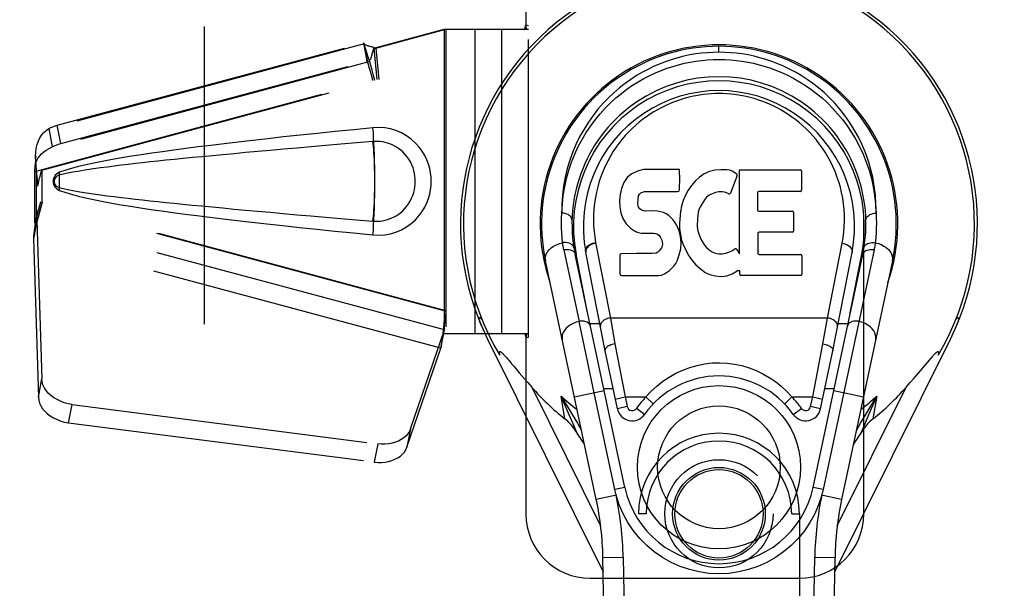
# Model space of a CAD drawing. Header units: inches. Extents: x 0 to 210, y 0 to 136.
# Tile 65 of 93: x 68.53 to 72.36, y 65.16 to 67.37. Entities that reach past the tile are written whole.
import ezdxf

# ---------------------------------------------------------------- set-up
doc = ezdxf.new("R2010")
doc.units = ezdxf.units.IN
doc.header["$LTSCALE"] = 11.549409
doc.header["$MEASUREMENT"] = 0
doc.linetypes.add('HIDDEN', pattern=[0.2, 0.1, -0.1])
doc.linetypes.add('PHANTOM', pattern=[0.8, 0.45, -0.05, 0.1, -0.05, 0.1, -0.05])
doc.layers.get('0').update_dxf_attribs({"linetype": 'CONTINUOUS'})
for name, color, linetype in [('02___PRT_ALL_AXES', 7, 'CONTINUOUS'), ('AVAILABLE_DOOR_SPACE', 7, 'CONTINUOUS'), ('DEFAULT_2', 8, 'HIDDEN'), ('DIMENSIONS', 7, 'CONTINUOUS')]:
    doc.layers.add(name, color=color, linetype=linetype)
doc.styles.get("Standard").update_dxf_attribs({"font": 'arial.ttf'})
doc.dimstyles.new('DIMSTYLE_1', dxfattribs={"dimtxt": 0.926423, "dimasz": 1.235231, "dimexe": 0.09, "dimexo": 0.07, "dimgap": 0.0375, "dimtad": 0, "dimtih": 1, "dimtoh": 1, "dimzin": 4, "dimdsep": 46, "dimtxsty": 'Standard', "dimblk": '_FILLED', "dimblk1": '_FILLED', "dimblk2": '_FILLED', "dimcen": 0.09, "dimazin": 1, "dimtfac": 1, "dimtofl": 0, "dimtmove": 0, "dimatfit": 3, "dimldrblk": '_FILLED', "dimfxl": 0, "dimtolj": 1, "dimtzin": 4, "dimarcsym": 0})

# ---------------------------------------------------------------- blocks, each defined once
blk = doc.blocks.new('_FILLED')
at = {"color": 0, "linetype": 'ByBlock'}
blk.add_solid([(0, 0), (-1, 0.2), (-1, -0.2)], dxfattribs=at)
blk = doc.blocks.new('*D13')
at = {"layer": 'DIMENSIONS', "color": 2, "linetype": 'Continuous'}
for p, q in [((62.9358, 76.1569), (60.565, 76.1569)), ((66.5608, 76.1569), (69.0313, 76.1569))]:
    blk.add_line(p, q, dxfattribs=at)
at = {"layer": 'DIMENSIONS', "color": 2, "linetype": 'Continuous', "xscale": 1.2352309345, "yscale": 1.2352309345, "zscale": 1.2352309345}
blk.add_blockref('_FILLED', (62.9358, 76.1569), dxfattribs=at)
at = {"layer": 'DIMENSIONS', "color": 2, "linetype": 'Continuous', "xscale": 1.2352309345, "yscale": 1.2352309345, "zscale": 1.2352309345, "rotation": 180}
blk.add_blockref('_FILLED', (66.5608, 76.1569), dxfattribs=at)
at = {"layer": 'DIMENSIONS', "color": 2, "linetype": 'Continuous', "insert": (60.1018, 76.6201), "char_height": 0.92642, "width": 2.517529, "attachment_point": 3, "line_spacing_factor": 0.9}
blk.add_mtext('3.63', dxfattribs=at)

msp = doc.modelspace()

# ---------------------------------------------------------------- linework, layer by layer
at = {"color": 7, "linetype": 'Continuous'}
for p, q in [((71.2483, 67.2408), (71.2483, 67.2639)), ((70.9318, 66.779), (70.9102, 66.7693)), ((70.9552, 66.7863), (70.9318, 66.779)), ((71.0948, 66.7863), (70.9552, 66.7863)), ((71.0965, 66.7435), (71.0948, 66.7863)), ((71.2329, 66.7827), (71.2111, 66.7778)), ((71.255, 66.7849), (71.2329, 66.7827)), ((71.2776, 66.7845), (71.255, 66.7849)), ((71.2887, 66.7828), (71.2776, 66.7845)), ((71.2992, 66.7794), (71.2887, 66.7828)), ((71.3179, 66.7673), (71.2992, 66.7794)), ((71.3281, 66.7843), (71.5649, 66.7843)), ((71.3281, 66.4591), (71.3281, 66.7843)), ((71.5694, 66.7798), (71.5694, 66.7054)), ((70.8921, 66.7547), (70.8784, 66.7351)), ((70.9006, 66.7627), (70.8921, 66.7547)), ((70.9102, 66.7693), (70.9006, 66.7627)), ((71.0956, 66.7197), (71.0965, 66.7435)), ((71.1561, 66.7407), (71.1415, 66.724)), ((71.1725, 66.756), (71.1561, 66.7407)), ((71.1907, 66.7689), (71.1725, 66.756)), ((71.2111, 66.7778), (71.1907, 66.7689)), ((71.3193, 66.7622), (71.2931, 66.694)), ((70.8691, 66.7126), (70.864, 66.6892)), ((70.8784, 66.7351), (70.8691, 66.7126)), ((71.087, 66.701), (71.0926, 66.7015)), ((71.0926, 66.7015), (71.0944, 66.7069)), ((71.0944, 66.7069), (71.0956, 66.7197)), ((71.1285, 66.7058), (71.1177, 66.6863)), ((71.1415, 66.724), (71.1285, 66.7058)), ((70.864, 66.6892), (70.8622, 66.6655)), ((70.8622, 66.6655), (70.863, 66.6416)), ((70.9333, 66.6538), (70.9339, 66.6689)), ((70.9339, 66.6689), (70.9359, 66.6839)), ((70.9359, 66.6839), (70.9391, 66.6906)), ((70.9391, 66.6906), (70.9449, 66.6954)), ((70.9449, 66.6954), (70.9592, 66.6999)), ((70.9592, 66.6999), (70.9741, 66.701)), ((70.9741, 66.701), (71.087, 66.701)), ((71.1092, 66.6657), (71.1031, 66.6442)), ((71.1177, 66.6863), (71.1092, 66.6657)), ((71.1915, 66.668), (71.1773, 66.6449)), ((71.1997, 66.6784), (71.1915, 66.668)), ((71.2105, 66.6859), (71.1997, 66.6784)), ((71.2354, 66.6964), (71.2105, 66.6859)), ((71.2482, 66.6997), (71.2354, 66.6964)), ((71.2615, 66.6995), (71.2482, 66.6997)), ((71.2747, 66.6964), (71.2615, 66.6995)), ((71.2871, 66.6915), (71.2747, 66.6964)), ((71.3982, 66.6965), (71.3982, 66.629)), ((71.5649, 66.7009), (71.4026, 66.7009)), ((70.863, 66.6416), (70.8669, 66.6181)), ((70.9339, 66.6462), (70.9333, 66.6538)), ((70.9362, 66.6392), (70.9339, 66.6462)), ((70.9407, 66.6331), (70.9362, 66.6392)), ((70.9469, 66.6287), (70.9407, 66.6331)), ((70.9613, 66.6247), (70.9469, 66.6287)), ((70.9854, 66.6255), (70.9613, 66.6247)), ((71.0093, 66.6242), (70.9854, 66.6255)), ((71.1031, 66.6442), (71.099, 66.6223)), ((71.1715, 66.633), (71.1677, 66.6204)), ((71.1773, 66.6449), (71.1715, 66.633)), ((70.8669, 66.6181), (70.8752, 66.5959)), ((70.8752, 66.5959), (70.888, 66.5757)), ((71.0328, 66.6191), (71.0093, 66.6242)), ((71.0437, 66.6143), (71.0328, 66.6191)), ((71.0536, 66.6074), (71.0437, 66.6143)), ((71.0708, 66.5906), (71.0536, 66.6074)), ((71.0839, 66.5706), (71.0708, 66.5906)), ((71.099, 66.6223), (71.0944, 66.5779)), ((71.1645, 66.5936), (71.1638, 66.5667)), ((71.1677, 66.6204), (71.1645, 66.5936)), ((71.4026, 66.6245), (71.5339, 66.6245)), ((71.5384, 66.6201), (71.5384, 66.5469)), ((70.888, 66.5757), (70.9044, 66.5584)), ((70.9044, 66.5584), (70.9242, 66.5453)), ((71.0933, 66.5484), (71.0839, 66.5706)), ((71.0944, 66.5779), (71.0952, 66.5557)), ((71.0952, 66.5557), (71.0984, 66.5336)), ((71.1638, 66.5667), (71.1651, 66.5535)), ((71.1651, 66.5535), (71.1682, 66.5407)), ((70.9242, 66.5453), (70.9354, 66.5411)), ((70.9354, 66.5411), (70.9471, 66.5391)), ((70.9471, 66.5391), (70.9946, 66.5386)), ((70.9946, 66.5386), (71.0021, 66.5379)), ((71.0021, 66.5379), (71.0091, 66.5355)), ((71.0091, 66.5355), (71.0151, 66.5309)), ((71.0151, 66.5309), (71.0201, 66.525)), ((71.0201, 66.525), (71.0266, 66.5114)), ((71.0266, 66.5114), (71.029, 66.4963)), ((71.0995, 66.5253), (71.0933, 66.5484)), ((71.0984, 66.5336), (71.103, 66.5117)), ((71.1021, 66.5014), (71.0995, 66.5253)), ((71.103, 66.5117), (71.11, 66.4907)), ((71.1682, 66.5407), (71.1784, 66.5158)), ((71.1784, 66.5158), (71.1917, 66.4927)), ((71.3994, 66.538), (71.3994, 66.4604)), ((71.5339, 66.5425), (71.4039, 66.5425)), ((70.6457, 66.4746), (70.7051, 66.1963)), ((70.7692, 66.5022), (70.8265, 66.2096)), ((71.0257, 66.4818), (71.0164, 66.4698)), ((71.0283, 66.4887), (71.0257, 66.4818)), ((71.029, 66.4963), (71.0283, 66.4887)), ((71.0942, 66.4543), (71.1004, 66.4775)), ((71.1004, 66.4775), (71.1021, 66.5014)), ((71.11, 66.4907), (71.1313, 66.4514)), ((71.1917, 66.4927), (71.2004, 66.4827)), ((71.2004, 66.4827), (71.2105, 66.4738)), ((71.2105, 66.4738), (71.2217, 66.4664)), ((71.2987, 66.4702), (71.3098, 66.4777)), ((71.3162, 66.4766), (71.3281, 66.4591)), ((71.8509, 66.4746), (71.6526, 65.5443)), ((71.6701, 66.2096), (71.7268, 66.4994)), ((70.8825, 65.5525), (70.69, 66.4559)), ((70.7382, 66.2296), (70.6939, 66.4568)), ((70.8057, 66.0828), (70.7311, 66.464)), ((70.8647, 66.3797), (70.8647, 66.4546)), ((70.9284, 66.4596), (70.8692, 66.4591)), ((70.9893, 66.4599), (70.9284, 66.4596)), ((71.0045, 66.4611), (70.9893, 66.4599)), ((71.0109, 66.4645), (71.0045, 66.4611)), ((71.0164, 66.4698), (71.0109, 66.4645)), ((71.0856, 66.4319), (71.0942, 66.4543)), ((71.1313, 66.4514), (71.1439, 66.433)), ((71.2217, 66.4664), (71.234, 66.4616)), ((71.234, 66.4616), (71.2473, 66.4592)), ((71.2473, 66.4592), (71.2606, 66.4587)), ((71.2606, 66.4587), (71.2738, 66.4607)), ((71.2738, 66.4607), (71.2866, 66.4647)), ((71.2866, 66.4647), (71.2987, 66.4702)), ((71.4039, 66.456), (71.5655, 66.456)), ((71.57, 66.4515), (71.57, 66.3794)), ((71.6141, 65.5525), (71.8066, 66.4559)), ((71.6909, 66.0828), (71.7655, 66.464)), ((71.7584, 66.2296), (71.8028, 66.4568)), ((70.7718, 65.5053), (70.5745, 66.4313)), ((71.0565, 66.3943), (71.0735, 66.4112)), ((71.0735, 66.4112), (71.0802, 66.4211)), ((71.0802, 66.4211), (71.0856, 66.4319)), ((71.1439, 66.433), (71.1586, 66.4164)), ((71.1586, 66.4164), (71.1751, 66.4013)), ((71.1751, 66.4013), (71.1928, 66.3876)), ((71.9222, 66.4313), (71.7248, 65.5053)), ((70.8695, 66.3749), (71.0135, 66.3749)), ((71.0135, 66.3749), (71.0255, 66.3765)), ((71.0255, 66.3765), (71.0367, 66.3805)), ((71.0367, 66.3805), (71.0565, 66.3943)), ((71.1928, 66.3876), (71.2025, 66.3825)), ((71.2025, 66.3825), (71.213, 66.3788)), ((71.213, 66.3788), (71.2348, 66.3732)), ((71.2348, 66.3732), (71.2568, 66.3707)), ((71.2568, 66.3707), (71.279, 66.3738)), ((71.279, 66.3738), (71.3002, 66.3805)), ((71.3002, 66.3805), (71.3192, 66.3922)), ((71.3192, 66.3922), (71.3194, 66.3923)), ((71.3299, 66.3923), (71.3194, 66.3923)), ((71.3299, 66.3794), (71.3299, 66.3923)), ((71.5655, 66.3749), (71.3344, 66.3749)), ((71.6701, 66.2096), (70.8265, 66.2096)), ((70.8265, 66.2096), (70.8443, 66.1094)), ((71.6523, 66.1094), (71.6701, 66.2096)), ((70.3192, 66.1956), (70.319, 66.1963)), ((70.764, 65.9197), (70.705, 66.1962)), ((70.7854, 66.1866), (70.7474, 66.1866)), ((71.7492, 66.1866), (71.7112, 66.1866)), ((70.3493, 66.128), (70.7985, 65.2243)), ((71.6981, 65.2243), (72.1473, 66.128)), ((70.8443, 66.1094), (70.8842, 65.9034)), ((71.6124, 65.9034), (71.6523, 66.1094)), ((70.4173, 66.0621), (70.4204, 66.0587)), ((70.4204, 66.0587), (70.4237, 66.0549)), ((70.4237, 66.0549), (70.4272, 66.0508)), ((70.8537, 65.8577), (70.8057, 66.0828)), ((71.6429, 65.8577), (71.6909, 66.0828)), ((72.0656, 66.0465), (72.0712, 66.0529)), ((72.0712, 66.0529), (72.0746, 66.0568)), ((70.4272, 66.0508), (70.4329, 66.0442)), ((70.4329, 66.0442), (70.443, 66.0323)), ((70.4522, 66.0214), (70.4726, 65.9974)), ((72.0205, 65.9934), (72.0578, 66.0373)), ((72.0578, 66.0373), (72.0656, 66.0465)), ((70.4726, 65.9974), (70.4918, 65.975)), ((70.4918, 65.975), (70.5057, 65.9589)), ((71.9909, 65.9589), (72.0048, 65.975)), ((72.0048, 65.975), (72.0205, 65.9934)), ((70.5057, 65.9589), (70.5216, 65.9407)), ((70.5216, 65.9407), (70.7888, 65.4031)), ((71.7077, 65.4028), (71.975, 65.9407)), ((71.975, 65.9407), (71.9909, 65.9589)), ((70.6501, 65.8182), (70.6351, 65.9068)), ((70.687, 65.9033), (70.8025, 65.9279)), ((70.844, 65.5443), (70.764, 65.9197)), ((70.8008, 65.936), (70.837, 65.936)), ((70.8457, 65.8952), (70.8842, 65.9034)), ((70.8842, 65.9034), (70.9646, 65.9034)), ((70.8842, 65.9034), (70.8922, 65.8659)), ((70.9646, 65.9034), (70.993, 65.8761)), ((71.5036, 65.8761), (71.532, 65.9034)), ((71.532, 65.9034), (71.6124, 65.9034)), ((71.6044, 65.8659), (71.6124, 65.9034)), ((71.6124, 65.9034), (71.6509, 65.8952)), ((71.6596, 65.936), (71.6958, 65.936)), ((71.6941, 65.9279), (71.8096, 65.9033)), ((71.8185, 65.8355), (71.8615, 65.9068)), ((71.8616, 65.9068), (71.8296, 65.8338)), ((71.8615, 65.9068), (71.8465, 65.8182)), ((70.8922, 65.8659), (70.8537, 65.8577)), ((71.6429, 65.8577), (71.6044, 65.8659)), ((70.9596, 65.8358), (70.9275, 65.8586)), ((71.537, 65.8358), (71.5691, 65.8586)), ((71.7983, 65.8017), (71.8185, 65.8355)), ((70.6983, 65.8017), (70.7146, 65.7738)), ((71.782, 65.7738), (71.7983, 65.8017)), ((71.7749, 65.7264), (71.7706, 65.7201)), ((70.85, 65.522), (70.7718, 65.5053)), ((70.8825, 65.5525), (70.844, 65.5443)), ((71.6526, 65.5443), (71.6141, 65.5525)), ((71.7248, 65.5053), (71.6466, 65.522)), ((70.7975, 65.2798), (70.8763, 65.2812)), ((70.8698, 61.1405), (70.7975, 65.2798)), ((70.8763, 65.2812), (70.9367, 61.8167)), ((71.5599, 61.8167), (71.6203, 65.2812)), ((71.6203, 65.2812), (71.6991, 65.2798)), ((71.6268, 61.1405), (71.6991, 65.2798))]:
    msp.add_line(p, q, dxfattribs=at)
for points in [[(71.2483, 67.2408), (71.226, 67.2404), (71.2035, 67.2392), (71.1808, 67.2371), (71.158, 67.2341), (71.135, 67.2302), (71.112, 67.2254), (71.0889, 67.2196), (71.0659, 67.2129), (71.0429, 67.2052), (71.0199, 67.1965), (70.997, 67.1867), (70.974, 67.1757), (70.9512, 67.1636), (70.9284, 67.1503), (70.9059, 67.1357), (70.8836, 67.1198), (70.8616, 67.1026), (70.8399, 67.084), (70.8188, 67.0641), (70.7983, 67.0427), (70.7784, 67.0199), (70.7593, 66.9957), (70.7412, 66.97), (70.7241, 66.943), (70.7082, 66.9146), (70.6936, 66.8849), (70.6805, 66.8541), (70.6689, 66.8222), (70.6591, 66.7893), (70.651, 66.7557), (70.6449, 66.7215), (70.6407, 66.6868), (70.6385, 66.6519), (70.6382, 66.6167)], [(71.8584, 66.6167), (71.8582, 66.6519), (71.8559, 66.6868), (71.8517, 66.7215), (71.8456, 66.7557), (71.8375, 66.7893), (71.8277, 66.8221), (71.8162, 66.854), (71.803, 66.8848), (71.7885, 66.9145), (71.7726, 66.9429), (71.7555, 66.9699), (71.7373, 66.9956), (71.7182, 67.0199), (71.6983, 67.0427), (71.6778, 67.0641), (71.6566, 67.0841), (71.635, 67.1026), (71.613, 67.1199), (71.5907, 67.1357), (71.5681, 67.1503), (71.5454, 67.1636), (71.5225, 67.1757), (71.4996, 67.1867), (71.4767, 67.1965), (71.4537, 67.2052), (71.4307, 67.2129), (71.4077, 67.2196), (71.3846, 67.2254), (71.3615, 67.2302), (71.3386, 67.2341), (71.3157, 67.2371), (71.2931, 67.2392), (71.2706, 67.2404), (71.2483, 67.2408)], [(70.6382, 66.6167), (70.64, 66.651), (70.6436, 66.6848), (70.6491, 66.7183), (70.6564, 66.7512), (70.6654, 66.7834), (70.6761, 66.8148), (70.6883, 66.8452), (70.7019, 66.8745), (70.7169, 66.9027), (70.733, 66.9296), (70.7502, 66.9552), (70.7683, 66.9796), (70.7873, 67.0025), (70.8069, 67.0242), (70.8272, 67.0444), (70.8481, 67.0634), (70.8693, 67.081), (70.8909, 67.0974), (70.9128, 67.1125), (70.9349, 67.1263), (70.9571, 67.139), (70.9794, 67.1506), (71.0019, 67.161), (71.0243, 67.1704), (71.0468, 67.1787), (71.0693, 67.1861), (71.0917, 67.1926), (71.1142, 67.1981), (71.1366, 67.2027), (71.159, 67.2064), (71.1814, 67.2093), (71.2037, 67.2113), (71.226, 67.2126), (71.2483, 67.213), (71.2706, 67.2126), (71.2929, 67.2113), (71.3153, 67.2093), (71.3376, 67.2064), (71.36, 67.2027), (71.3824, 67.1981), (71.4049, 67.1925), (71.4274, 67.1861), (71.4499, 67.1787), (71.4723, 67.1704), (71.4948, 67.161), (71.5172, 67.1505), (71.5396, 67.139), (71.5618, 67.1263), (71.5839, 67.1124), (71.6058, 67.0973), (71.6274, 67.081), (71.6486, 67.0634), (71.6694, 67.0444), (71.6897, 67.0241), (71.7094, 67.0025), (71.7283, 66.9795), (71.7465, 66.9552), (71.7636, 66.9296), (71.7798, 66.9026), (71.7947, 66.8745), (71.8083, 66.8452), (71.8205, 66.8148), (71.8312, 66.7834), (71.8402, 66.7512), (71.8475, 66.7183), (71.853, 66.6848), (71.8566, 66.651), (71.8584, 66.6167)], [(71.7268, 66.4994), (71.7306, 66.5212), (71.7333, 66.5431), (71.7351, 66.5651), (71.7358, 66.5871), (71.7356, 66.6091), (71.7344, 66.631), (71.7322, 66.6529), (71.729, 66.6746), (71.7249, 66.696), (71.7198, 66.7171), (71.7136, 66.7383), (71.7067, 66.7591), (71.6991, 66.7787), (71.6907, 66.7978), (71.6813, 66.817), (71.6712, 66.8356), (71.6609, 66.8528), (71.65, 66.8693), (71.638, 66.8859), (71.6256, 66.9018), (71.6135, 66.9161), (71.6009, 66.9296), (71.5873, 66.9433), (71.5733, 66.9563), (71.5599, 66.9679), (71.5463, 66.9788), (71.5319, 66.9895), (71.5172, 66.9996), (71.5032, 67.0086), (71.4891, 67.0169), (71.474, 67.0251), (71.4589, 67.0327), (71.4443, 67.0394), (71.4297, 67.0455), (71.4146, 67.0512), (71.3995, 67.0565), (71.3847, 67.061), (71.3699, 67.0651), (71.3546, 67.0688), (71.3392, 67.072), (71.3242, 67.0746), (71.3092, 67.0767), (71.294, 67.0783), (71.2788, 67.0795), (71.2636, 67.0803), (71.2485, 67.0805), (71.2334, 67.0803), (71.2184, 67.0796), (71.2033, 67.0784), (71.1882, 67.0768), (71.1733, 67.0747), (71.1583, 67.0721), (71.143, 67.069), (71.1277, 67.0653), (71.1129, 67.0613), (71.0982, 67.0568), (71.0831, 67.0516), (71.068, 67.0459), (71.0535, 67.0399), (71.039, 67.0333), (71.024, 67.0258), (71.0091, 67.0178), (70.9951, 67.0096), (70.9812, 67.0008), (70.9665, 66.9908), (70.9519, 66.9801), (70.9383, 66.9693), (70.9249, 66.9577), (70.9108, 66.9448), (70.897, 66.9311), (70.8844, 66.9175), (70.8722, 66.9032), (70.8597, 66.8874), (70.8477, 66.8708), (70.8367, 66.8544), (70.8264, 66.8372), (70.8162, 66.8186), (70.8066, 66.7994), (70.7982, 66.7803), (70.7905, 66.7607), (70.7835, 66.7402), (70.7774, 66.7192), (70.7723, 66.6984), (70.7681, 66.6773)], [(70.7681, 66.6773), (70.7648, 66.6557), (70.7625, 66.6338), (70.7611, 66.6118), (70.7608, 66.5898), (70.7614, 66.5678), (70.763, 66.5458), (70.7656, 66.524), (70.7692, 66.5022)], [(70.6412, 66.5018), (70.6392, 66.5209), (70.6378, 66.54), (70.637, 66.5592), (70.6368, 66.5784), (70.6372, 66.5975), (70.6382, 66.6167)], [(70.6776, 66.5879), (70.6772, 66.5923), (70.6758, 66.5966), (70.6736, 66.6006), (70.6706, 66.6043), (70.6667, 66.6077), (70.6621, 66.6107), (70.6568, 66.6132), (70.6509, 66.615), (70.6447, 66.6162), (70.6382, 66.6167)], [(71.819, 66.5879), (71.8194, 66.5923), (71.8208, 66.5966), (71.823, 66.6006), (71.826, 66.6043), (71.8299, 66.6077), (71.8345, 66.6107), (71.8398, 66.6132), (71.8457, 66.615), (71.852, 66.6162), (71.8584, 66.6167)], [(71.8584, 66.6167), (71.8594, 66.5975), (71.8598, 66.5784), (71.8596, 66.5592), (71.8588, 66.54), (71.8574, 66.5209), (71.8554, 66.5018)], [(70.5745, 66.4313), (70.5736, 66.4401), (70.5747, 66.4489), (70.5776, 66.4575), (70.5822, 66.4658), (70.5886, 66.4738), (70.5966, 66.4813), (70.606, 66.4881), (70.6168, 66.4939), (70.6286, 66.4985), (70.6412, 66.5018)], [(70.6463, 66.5025), (70.6455, 66.5024), (70.6446, 66.5023), (70.6438, 66.5022), (70.6429, 66.5021), (70.6421, 66.502), (70.6412, 66.5018)], [(70.6457, 66.4746), (70.6448, 66.4791), (70.644, 66.4837), (70.6432, 66.4882), (70.6424, 66.4927), (70.6418, 66.4973), (70.6412, 66.5018)], [(70.6457, 66.4746), (70.6467, 66.4748), (70.6476, 66.475), (70.6486, 66.4752), (70.6496, 66.4753), (70.6505, 66.4755), (70.6515, 66.4756)], [(70.6852, 66.4812), (70.6838, 66.486), (70.6811, 66.4904), (70.6774, 66.4942), (70.6727, 66.4975), (70.667, 66.5), (70.6606, 66.5018), (70.6536, 66.5026), (70.6463, 66.5025)], [(70.6515, 66.4756), (70.6583, 66.4759), (70.6649, 66.4753), (70.671, 66.4739), (70.6765, 66.4717), (70.6814, 66.4687), (70.6854, 66.465)], [(70.7306, 66.4671), (70.7302, 66.471), (70.7307, 66.4749), (70.7318, 66.4787), (70.7336, 66.4824), (70.7362, 66.486), (70.7393, 66.4895), (70.7432, 66.4927), (70.7476, 66.4955), (70.7525, 66.498), (70.7578, 66.4999), (70.7634, 66.5014), (70.7692, 66.5022)], [(70.7698, 66.4994), (70.7643, 66.4986), (70.7588, 66.4972), (70.7536, 66.4953), (70.7488, 66.493), (70.7443, 66.4902), (70.7404, 66.487), (70.7371, 66.4835), (70.7344, 66.4798), (70.7324, 66.4759), (70.7312, 66.4719), (70.7308, 66.4679), (70.7311, 66.464)], [(71.7268, 66.4994), (71.7324, 66.4986), (71.7378, 66.4972), (71.743, 66.4953), (71.7478, 66.493), (71.7523, 66.4902), (71.7562, 66.487), (71.7595, 66.4835), (71.7622, 66.4798), (71.7642, 66.4759), (71.7654, 66.4719), (71.7658, 66.4679), (71.7655, 66.464)], [(71.8114, 66.4812), (71.8126, 66.4854), (71.8148, 66.4894), (71.8177, 66.4928), (71.8213, 66.4958), (71.8258, 66.4984), (71.8309, 66.5005), (71.8365, 66.5019), (71.8426, 66.5026), (71.849, 66.5026), (71.8554, 66.5018)], [(71.8124, 66.4663), (71.8156, 66.469), (71.8194, 66.4713), (71.8237, 66.4733), (71.8286, 66.4747), (71.8338, 66.4756), (71.8394, 66.4759), (71.8451, 66.4756)], [(71.8451, 66.4756), (71.8466, 66.4754), (71.848, 66.4752), (71.8495, 66.4749), (71.8509, 66.4746)], [(71.8554, 66.5018), (71.8548, 66.4973), (71.8542, 66.4927), (71.8534, 66.4882), (71.8527, 66.4837), (71.8518, 66.4791), (71.8509, 66.4746)], [(71.8554, 66.5018), (71.8675, 66.4987), (71.8788, 66.4943), (71.8891, 66.489), (71.8984, 66.4827), (71.9066, 66.4754), (71.9133, 66.4673), (71.9185, 66.4586), (71.9217, 66.4496), (71.923, 66.4404), (71.9222, 66.4313)], [(70.6854, 66.465), (70.6883, 66.4607), (70.69, 66.4559)], [(71.8066, 66.4559), (71.8078, 66.4597), (71.8098, 66.4632), (71.8124, 66.4663)], [(70.319, 66.1963), (70.3185, 66.198), (70.3178, 66.2001), (70.3173, 66.2021), (70.3169, 66.2039), (70.3167, 66.2056), (70.3166, 66.2071), (70.3166, 66.2085), (70.3168, 66.2096), (70.3172, 66.2104), (70.3179, 66.211), (70.3187, 66.2111), (70.3198, 66.2109), (70.3209, 66.2103), (70.3222, 66.2095), (70.3236, 66.2084), (70.325, 66.207), (70.3264, 66.2055), (70.3279, 66.2039)], [(70.8265, 66.2096), (70.8209, 66.2088), (70.8156, 66.2074), (70.8106, 66.2056), (70.8059, 66.2034), (70.8015, 66.2007), (70.7976, 66.1977), (70.7942, 66.1942), (70.7914, 66.1905), (70.7893, 66.1866), (70.788, 66.1825), (70.7875, 66.1783), (70.7878, 66.1742)], [(71.7088, 66.1742), (71.7091, 66.1782), (71.7087, 66.1821), (71.7076, 66.1859), (71.7058, 66.1896), (71.7032, 66.1933), (71.7, 66.1967), (71.6962, 66.2), (71.6917, 66.2028), (71.6868, 66.2053), (71.6816, 66.2073), (71.6759, 66.2087), (71.6701, 66.2096)], [(72.1687, 66.2039), (72.1703, 66.2056), (72.1718, 66.2071), (72.1732, 66.2085), (72.1746, 66.2096), (72.1759, 66.2105), (72.1771, 66.211), (72.1781, 66.2111), (72.1789, 66.2108), (72.1796, 66.2101), (72.1799, 66.2091), (72.1801, 66.2077), (72.18, 66.206), (72.1797, 66.2041), (72.1793, 66.2021), (72.1787, 66.1998), (72.178, 66.1975)], [(70.3252, 66.1803), (70.324, 66.1831), (70.3229, 66.1859), (70.3218, 66.1885), (70.3208, 66.191), (70.32, 66.1934), (70.3192, 66.1956)], [(70.7051, 66.1963), (70.6931, 66.193), (70.6819, 66.1886), (70.6718, 66.1832), (70.6627, 66.1769), (70.6547, 66.1697), (70.6481, 66.1616), (70.6431, 66.153), (70.6399, 66.1441), (70.6387, 66.135), (70.6395, 66.126)], [(70.7108, 66.1972), (70.7098, 66.1971), (70.7089, 66.1969), (70.7079, 66.1968), (70.707, 66.1966), (70.706, 66.1965), (70.7051, 66.1963)], [(70.7493, 66.1775), (70.7477, 66.1822), (70.7449, 66.1863), (70.7412, 66.19), (70.7365, 66.193), (70.731, 66.1953), (70.7247, 66.1968), (70.7179, 66.1975), (70.7108, 66.1972)], [(71.7519, 66.1866), (71.749, 66.1823), (71.7473, 66.1775)], [(71.7858, 66.1972), (71.779, 66.1975), (71.7724, 66.1969), (71.7663, 66.1955), (71.7607, 66.1933), (71.7559, 66.1903), (71.7519, 66.1866)], [(71.7916, 66.1963), (71.7906, 66.1965), (71.7896, 66.1966), (71.7887, 66.1968), (71.7877, 66.1969), (71.7868, 66.1971), (71.7858, 66.1972)], [(71.8571, 66.126), (71.8579, 66.1347), (71.8569, 66.1434), (71.854, 66.1519), (71.8495, 66.1602), (71.8433, 66.1682), (71.8355, 66.1756), (71.8262, 66.1824), (71.8156, 66.1882), (71.8039, 66.1929), (71.7916, 66.1963)], [(72.178, 66.1975), (72.1772, 66.195), (72.1762, 66.1923), (72.1752, 66.1895), (72.174, 66.1866), (72.1728, 66.1835), (72.1714, 66.1803)], [(70.8443, 66.1094), (70.839, 66.1084), (70.8337, 66.107), (70.8286, 66.1053), (70.8239, 66.1034), (70.8195, 66.1012), (70.8157, 66.0988), (70.8123, 66.0962), (70.8096, 66.0935), (70.8076, 66.0908), (70.8062, 66.0881), (70.8056, 66.0854), (70.8057, 66.0829)], [(71.6523, 66.1094), (71.6576, 66.1084), (71.6629, 66.107), (71.668, 66.1053), (71.6727, 66.1034), (71.6771, 66.1012), (71.6809, 66.0988), (71.6843, 66.0962), (71.687, 66.0935), (71.689, 66.0908), (71.6904, 66.0881), (71.691, 66.0854), (71.6909, 66.0829)], [(70.3968, 66.0652), (70.3965, 66.0668), (70.3962, 66.0683), (70.3959, 66.0698), (70.3957, 66.0712), (70.3955, 66.0726), (70.3954, 66.0739), (70.3954, 66.0751), (70.3955, 66.0762), (70.3956, 66.0773), (70.3959, 66.0782), (70.3964, 66.0788), (70.3971, 66.0793), (70.3979, 66.0793), (70.3988, 66.0791), (70.3998, 66.0787), (70.4008, 66.0782), (70.4018, 66.0775), (70.4028, 66.0767), (70.4038, 66.0759), (70.4049, 66.075), (70.406, 66.074), (70.4071, 66.0729), (70.4082, 66.0718), (70.4094, 66.0706), (70.4106, 66.0694), (70.4119, 66.0681), (70.4131, 66.0667), (70.4145, 66.0653), (70.4159, 66.0637), (70.4173, 66.0621)], [(72.0746, 66.0568), (72.0778, 66.0605), (72.0793, 66.0621), (72.0807, 66.0637), (72.0821, 66.0653), (72.0835, 66.0667), (72.0848, 66.0681), (72.086, 66.0694), (72.0872, 66.0706), (72.0884, 66.0718), (72.0895, 66.0729), (72.0907, 66.074), (72.0918, 66.075), (72.0928, 66.0759), (72.0938, 66.0767), (72.0949, 66.0775), (72.0958, 66.0782), (72.0968, 66.0787), (72.0978, 66.0791), (72.0987, 66.0793), (72.0995, 66.0793), (72.1002, 66.0788), (72.1007, 66.0782), (72.101, 66.0773), (72.1011, 66.0762), (72.1012, 66.0751), (72.1012, 66.0739), (72.1011, 66.0726), (72.1009, 66.0712), (72.1007, 66.0698), (72.1004, 66.0683), (72.1001, 66.0668), (72.0998, 66.0652)], [(70.443, 66.0323), (70.4475, 66.0271), (70.4522, 66.0214)], [(70.9646, 65.9034), (70.9854, 65.9254), (71.0074, 65.9457), (71.0308, 65.9641), (71.0554, 65.9807), (71.0812, 65.9953), (71.108, 66.0078), (71.1354, 66.018), (71.1636, 66.026), (71.1925, 66.0318), (71.2218, 66.0352), (71.2509, 66.0362), (71.28, 66.0348), (71.3091, 66.031), (71.3378, 66.0249), (71.3655, 66.0166), (71.3925, 66.0061), (71.4187, 65.9935), (71.4438, 65.979), (71.4677, 65.9627), (71.4904, 65.9447), (71.5118, 65.9249), (71.532, 65.9034)], [(70.6351, 65.9068), (70.6781, 65.8355), (70.6983, 65.8017)], [(70.6963, 65.7649), (70.6821, 65.7989), (70.667, 65.8338), (70.6351, 65.9068)], [(71.8296, 65.8338), (71.8145, 65.7989), (71.8003, 65.7649)], [(70.6963, 65.7649), (70.6923, 65.771), (70.6882, 65.7769), (70.684, 65.7827), (70.6797, 65.7883), (70.6752, 65.7937), (70.6706, 65.799), (70.6658, 65.8041), (70.6607, 65.809), (70.6555, 65.8137), (70.6501, 65.8182)], [(71.8465, 65.8182), (71.8411, 65.8137), (71.8358, 65.809), (71.8308, 65.804), (71.8259, 65.7988), (71.8212, 65.7935), (71.8167, 65.788), (71.8124, 65.7824), (71.8082, 65.7767), (71.8042, 65.7709), (71.8003, 65.7649)], [(70.726, 65.7201), (70.7216, 65.7265), (70.7173, 65.7328), (70.7131, 65.7392), (70.7088, 65.7456), (70.7046, 65.752), (70.7004, 65.7585), (70.6963, 65.7649)], [(71.8003, 65.7649), (71.7962, 65.7585), (71.792, 65.752), (71.7878, 65.7456), (71.7835, 65.7391), (71.7792, 65.7328), (71.7749, 65.7264)], [(70.85, 65.522), (70.8483, 65.5275), (70.8467, 65.5331), (70.8453, 65.5386), (70.844, 65.5443)], [(71.2483, 65.217), (71.2094, 65.2189), (71.1713, 65.2243), (71.1338, 65.2332), (71.0973, 65.2456), (71.0622, 65.2613), (71.0287, 65.2802), (70.9971, 65.3021), (70.9677, 65.3269), (70.9407, 65.3542), (70.9164, 65.384), (70.8949, 65.416), (70.8764, 65.4498), (70.8611, 65.4853), (70.8489, 65.5224)], [(71.6477, 65.5224), (71.6355, 65.4853), (71.6202, 65.4498), (71.6017, 65.416), (71.5802, 65.384), (71.5559, 65.3542), (71.5289, 65.3269), (71.4995, 65.3021), (71.4679, 65.2802), (71.4344, 65.2613), (71.3993, 65.2456), (71.3628, 65.2332), (71.3253, 65.2243), (71.2872, 65.2189), (71.2483, 65.217)], [(71.6526, 65.5443), (71.6513, 65.5386), (71.6499, 65.5331), (71.6483, 65.5275), (71.6466, 65.522)]]:
    msp.add_lwpolyline(points, dxfattribs=at)
for radius in [0.3169, 0.2382]:
    msp.add_circle((71.2483, 65.6304), radius, dxfattribs=at)
for centre, radius, start, end in [((71.2483, 66.5749), 1.0039, 333.5698, 206.4302), ((71.2483, 66.5749), 0.9924, 329.0941, 210.9059), ((71.2483, 66.5749), 0.6947, 340.8981, 199.1019), ((71.2483, 66.5749), 0.689, 347.9703, 192.0297), ((71.2483, 66.5749), 0.5709, 347.9703, 192.0297), ((71.2483, 66.5651), 0.5269, 348.9402, 191.0594), ((71.5649, 66.7798), 0.00448, 0, 90), ((71.3151, 66.7638), 0.00448, 339.0016, 51.8729), ((71.5649, 66.7054), 0.00448, 270, 360), ((71.2889, 66.6956), 0.00448, 246.1578, 339.0016), ((71.4026, 66.6965), 0.00448, 90, 180), ((71.4026, 66.629), 0.00448, 180, 270), ((71.5339, 66.6201), 0.00448, 0, 90), ((71.4039, 66.538), 0.00448, 90, 180), ((71.5339, 66.5469), 0.00448, 270, 360), ((71.3125, 66.4741), 0.00448, 34.0893, 127.3444), ((70.8692, 66.4546), 0.00448, 90, 180.0119), ((71.4039, 66.4604), 0.00448, 180, 270), ((71.5655, 66.4515), 0.00448, 0, 90), ((70.8695, 66.3797), 0.00483, 180, 270), ((71.3344, 66.3794), 0.00448, 180, 270), ((71.5655, 66.3794), 0.00448, 270, 360), ((71.2483, 65.6304), 0.3543, 35.4237, 144.5763), ((71.2483, 66.5749), 0.9646, 221.1123, 231.6699), ((71.2483, 66.5749), 0.9646, 308.3301, 318.8877), ((71.2483, 66.5749), 0.9069, 227.4534, 232.5597), ((71.2483, 65.6304), 0.3937, 136.101, 144.5763), ((71.2483, 65.6304), 0.3937, 35.4237, 43.899), ((71.2483, 66.5749), 0.9069, 307.4403, 312.5466), ((70.9114, 65.87), 0.0197, 192.0297, 324.5763), ((71.5852, 65.87), 0.0197, 215.4237, 347.9703), ((70.9114, 65.87), 0.0591, 192.0297, 324.5763), ((71.5852, 65.87), 0.0591, 215.4237, 347.9703), ((69.6166, 65.2592), 1.2598, 1, 12.0588), ((71.2483, 65.6304), 0.374, 192.0297, 347.9703), ((72.88, 65.2592), 1.2598, 167.9412, 179), ((69.6166, 65.2592), 1.1811, 1, 12.0297), ((72.88, 65.2592), 1.1811, 167.9703, 179)]:
    msp.add_arc(centre, radius, start, end, dxfattribs=at)
msp.add_ellipse((71.2483, 66.565), major_axis=(0, 0.565), ratio=0.999848, start_param=-1.76365, end_param=1.76365, dxfattribs=at)
at = {"layer": '02___PRT_ALL_AXES', "color": 8, "linetype": 'HIDDEN'}
msp.add_circle((71.2483, 65.4499), 0.1715, dxfattribs=at)
at = {"layer": 'AVAILABLE_DOOR_SPACE', "color": 4, "linetype": 'PHANTOM'}
msp.add_arc((71.2483, 66.5749), 5.55, 278.4181, 360, dxfattribs=at)
at = {"layer": 'DEFAULT_2', "color": 8, "linetype": 'HIDDEN'}
for p, q in [((69.2483, 95.0599), (69.2483, 38.0899)), ((70.4983, 67.6999), (70.4983, 67.3467)), ((71.8108, 65.4499), (71.8108, 67.6999)), ((69.9083, 67.2568), (70.1804, 67.3299)), ((69.9159, 67.2568), (70.188, 67.3299)), ((70.1804, 67.3299), (70.5013, 67.3299)), ((70.1804, 67.3299), (70.1804, 66.1499)), ((70.188, 67.3299), (70.188, 66.1499)), ((70.2996, 67.3299), (70.2996, 66.1499)), ((70.3009, 66.1499), (70.3009, 67.3299)), ((70.4036, 67.3299), (70.4036, 66.1499)), ((70.4048, 66.1499), (70.4048, 67.3299)), ((70.4939, 67.3299), (70.4983, 67.3467)), ((70.4983, 67.3467), (70.5088, 67.3449)), ((70.5013, 67.3299), (70.4983, 67.3467)), ((70.5013, 67.3299), (70.5088, 67.3299)), ((70.5088, 66.1349), (70.5088, 67.3449)), ((68.6779, 66.9573), (69.8684, 67.2771)), ((69.8696, 67.2736), (69.8684, 67.2771)), ((69.8819, 67.2061), (69.8684, 67.2771)), ((69.8696, 67.2736), (68.6448, 66.9445)), ((69.8696, 67.2736), (69.8832, 67.2026)), ((69.9159, 67.2568), (69.9083, 67.2568)), ((69.9083, 67.2568), (69.9188, 67.1354)), ((69.9159, 67.2568), (69.9265, 67.1354)), ((69.8832, 67.2026), (68.6584, 66.8735)), ((68.6915, 66.8862), (69.8819, 67.2061)), ((69.8832, 67.2026), (69.8819, 67.2061)), ((68.5905, 66.7785), (69.9188, 67.1354)), ((68.6182, 66.7839), (69.9265, 67.1354)), ((68.6448, 66.9445), (68.6584, 66.8735)), ((68.6915, 66.8862), (68.6779, 66.9573)), ((69.9273, 66.9489), (69.9044, 66.9479)), ((68.5925, 66.7991), (68.595, 66.8178)), ((68.5905, 66.7785), (68.5926, 66.8004)), ((68.5967, 66.7785), (68.5905, 66.7785)), ((68.5905, 66.5771), (68.5905, 66.7785)), ((68.5967, 66.7785), (68.5967, 66.5771)), ((68.6182, 66.7839), (68.6182, 66.6517)), ((68.5969, 66.7771), (68.597, 66.7762)), ((68.597, 66.7762), (68.5971, 66.7752)), ((68.5971, 66.7752), (68.5973, 66.7728)), ((68.5973, 66.7728), (68.598, 66.7648)), ((68.598, 66.7648), (68.5984, 66.7607)), ((68.5984, 66.7607), (68.5999, 66.7429)), ((68.5999, 66.7429), (68.6009, 66.7312)), ((68.6863, 66.7516), (68.6861, 66.7656)), ((68.6863, 66.7481), (68.6863, 66.7516)), ((68.6863, 66.7282), (68.6863, 66.7399)), ((68.6009, 66.7312), (68.6018, 66.7215)), ((68.6123, 66.6587), (68.5905, 66.5771)), ((68.6123, 66.6587), (68.62, 66.6587)), ((70.1804, 66.2374), (68.6123, 66.6587)), ((68.62, 66.6587), (68.6182, 66.6517)), ((70.188, 66.2374), (68.62, 66.6587)), ((68.5989, 66.5885), (68.5854, 66.5175)), ((68.5966, 66.6046), (68.588, 66.5484)), ((70.1818, 66.1632), (68.5989, 66.5885)), ((68.5989, 66.5885), (68.6181, 65.9734)), ((68.5905, 66.5771), (68.5967, 66.5771)), ((68.5862, 66.5272), (68.5854, 66.5175)), ((70.1682, 66.0922), (68.5854, 66.5175)), ((68.5854, 66.5175), (68.6045, 65.9024)), ((68.587, 66.5376), (68.5862, 66.5272)), ((68.588, 66.5484), (68.587, 66.5376)), ((70.1804, 66.2374), (70.188, 66.2374)), ((70.1804, 66.2374), (70.1805, 66.2271)), ((70.1805, 66.2271), (70.1808, 66.1972)), ((70.1725, 66.1226), (70.1811, 66.1789)), ((70.1811, 66.1789), (70.1813, 66.1734)), ((70.0499, 65.7794), (70.1818, 66.1632)), ((70.1682, 66.0922), (70.1818, 66.1632)), ((70.1775, 66.1584), (70.1682, 66.0922)), ((70.1804, 66.1499), (70.5013, 66.1499)), ((70.4939, 66.1499), (70.4983, 66.1331)), ((70.5013, 66.1499), (70.4983, 66.1331)), ((70.4983, 66.1331), (70.5088, 66.1349)), ((70.4983, 66.1331), (70.4983, 65.4499)), ((70.5013, 66.1499), (70.5088, 66.1499)), ((70.0363, 65.7084), (70.1682, 66.0922)), ((68.6045, 65.9024), (68.6181, 65.9734)), ((68.722, 65.8033), (68.7356, 65.8743)), ((68.7356, 65.8743), (69.923, 65.7218)), ((68.722, 65.8033), (69.9095, 65.6508)), ((70.0499, 65.7794), (70.0363, 65.7084)), ((69.923, 65.7218), (69.9095, 65.6508)), ((70.9658, 65.4499), (70.9358, 65.4499)), ((70.9358, 63.5924), (70.9358, 65.4499)), ((70.9658, 63.5624), (70.9658, 65.4499)), ((71.5308, 65.4499), (71.5608, 65.4499)), ((71.5308, 63.5624), (71.5308, 65.4499)), ((71.5608, 65.4499), (71.5608, 63.5924)), ((70.7483, 65.1999), (71.5608, 65.1999))]:
    msp.add_line(p, q, dxfattribs=at)
for points in [[(69.8696, 67.2736), (69.873, 67.2714), (69.8762, 67.2696), (69.8792, 67.2681), (69.882, 67.2669), (69.8847, 67.266), (69.8872, 67.2652), (69.8897, 67.2646), (69.8921, 67.264)], [(69.9121, 67.1315), (69.9067, 67.1512), (69.9013, 67.1707), (69.8958, 67.1899), (69.8904, 67.2084), (69.8849, 67.2262), (69.8797, 67.2431), (69.8745, 67.259), (69.8696, 67.2736)], [(69.8832, 67.2026), (69.8858, 67.2041), (69.8881, 67.2059), (69.8902, 67.2079), (69.8922, 67.2101), (69.894, 67.2126), (69.8955, 67.2154), (69.8968, 67.2181), (69.8979, 67.2209), (69.899, 67.224), (69.8999, 67.2272), (69.9008, 67.2306), (69.9017, 67.2342), (69.9026, 67.238), (69.9035, 67.2419), (69.9046, 67.2458), (69.9058, 67.2499)], [(69.8921, 67.264), (69.897, 67.2628), (69.8998, 67.2621), (69.9028, 67.2613), (69.9058, 67.2604), (69.909, 67.2594), (69.9123, 67.2582), (69.9159, 67.2568)], [(69.9058, 67.2499), (69.9069, 67.2533), (69.9083, 67.2568)], [(69.9058, 67.2499), (69.9063, 67.2515), (69.9077, 67.2539), (69.9093, 67.2555), (69.9113, 67.2565), (69.9135, 67.2568)], [(69.9044, 67.1315), (69.9008, 67.1446), (69.8972, 67.1575), (69.8935, 67.17), (69.8899, 67.1818), (69.8865, 67.1927), (69.8832, 67.2026)], [(68.5941, 66.837), (68.5947, 66.8515), (68.5966, 66.8675), (68.5999, 66.8826), (68.6047, 66.8965), (68.6108, 66.9091), (68.6181, 66.9201), (68.6264, 66.9297), (68.6352, 66.9377), (68.6448, 66.9445)], [(68.6448, 66.9445), (68.6527, 66.9483), (68.6609, 66.9517), (68.6693, 66.9547), (68.6779, 66.9573)], [(69.9044, 66.9479), (69.8294, 66.9404), (69.7572, 66.9331), (69.6879, 66.9259), (69.6213, 66.9189), (69.5574, 66.912), (69.4961, 66.9053), (69.4373, 66.8987), (69.3809, 66.8922), (69.3267, 66.8858), (69.2748, 66.8795), (69.2249, 66.8733), (69.1771, 66.8672), (69.1312, 66.8611), (69.0872, 66.855), (69.045, 66.849), (69.0046, 66.843), (68.9658, 66.837), (68.9287, 66.8309), (68.8932, 66.8248), (68.8592, 66.8186), (68.8267, 66.8123), (68.7956, 66.8057), (68.766, 66.7989), (68.7378, 66.7916), (68.7112, 66.7836), (68.6862, 66.7749)], [(69.9044, 66.5319), (69.9273, 66.5309), (69.9498, 66.5325), (69.9721, 66.5365), (69.9938, 66.543), (70.0149, 66.5519), (70.0348, 66.5631), (70.0532, 66.5764), (70.0698, 66.5912), (70.0839, 66.6068), (70.0958, 66.6231), (70.1057, 66.6395), (70.1137, 66.6561), (70.1201, 66.6728), (70.1249, 66.6896), (70.1283, 66.7064), (70.1303, 66.7232), (70.131, 66.7398), (70.1303, 66.7565), (70.1284, 66.7733), (70.125, 66.7901), (70.1202, 66.8069), (70.1138, 66.8236), (70.1058, 66.8402), (70.0959, 66.8567), (70.0839, 66.8729), (70.0698, 66.8886), (70.0532, 66.9034), (70.0348, 66.9167), (70.0149, 66.9279), (69.9938, 66.9368), (69.9721, 66.9433), (69.9498, 66.9473), (69.9273, 66.9489)], [(69.9113, 66.7572), (69.9112, 66.766), (69.911, 66.7918), (69.9105, 66.8172), (69.9099, 66.8419), (69.9091, 66.8658), (69.9082, 66.8884), (69.907, 66.9098), (69.9058, 66.9297), (69.9044, 66.9479)], [(69.9044, 66.8944), (69.841, 66.8891), (69.7798, 66.8839), (69.7208, 66.8789), (69.6639, 66.874), (69.609, 66.8692), (69.5563, 66.8646), (69.5055, 66.8601), (69.4567, 66.8557), (69.4098, 66.8515), (69.3648, 66.8473), (69.3217, 66.8433), (69.2805, 66.8394), (69.241, 66.8356), (69.2032, 66.832), (69.1673, 66.8284), (69.1329, 66.8249), (69.1002, 66.8215), (69.0688, 66.8183), (69.0387, 66.815), (69.0096, 66.8118), (68.9814, 66.8087), (68.9538, 66.8055), (68.9266, 66.8022), (68.8997, 66.7989), (68.8729, 66.7955), (68.8461, 66.792), (68.8193, 66.7882), (68.7925, 66.7842), (68.7657, 66.78), (68.739, 66.7753), (68.7124, 66.77), (68.686, 66.7641)], [(69.9044, 66.5854), (69.9138, 66.5849), (69.9231, 66.585), (69.9325, 66.5857), (69.9419, 66.587), (69.9512, 66.5888), (69.9603, 66.5913), (69.9691, 66.5942), (69.9778, 66.5977), (69.9862, 66.6018), (69.9945, 66.6064), (70.0027, 66.6117), (70.0109, 66.6178), (70.019, 66.6248), (70.0271, 66.6328), (70.035, 66.642), (70.0424, 66.6521), (70.049, 66.6629), (70.0546, 66.6741), (70.0592, 66.6854), (70.0628, 66.6966), (70.0655, 66.7075), (70.0673, 66.7183), (70.0684, 66.7287), (70.0688, 66.7391), (70.0685, 66.7495), (70.0675, 66.7599), (70.0658, 66.7706), (70.0633, 66.7815), (70.0599, 66.7926), (70.0555, 66.8039), (70.0499, 66.8151), (70.0435, 66.8261), (70.0361, 66.8363), (70.0283, 66.8457), (70.0202, 66.8539), (70.012, 66.8611), (70.0037, 66.8674), (69.9954, 66.8728), (69.987, 66.8776), (69.9784, 66.8818), (69.9697, 66.8854), (69.9607, 66.8884), (69.9516, 66.8909), (69.9422, 66.8928), (69.9328, 66.8941), (69.9233, 66.8948), (69.9139, 66.8949), (69.9044, 66.8944)], [(69.9044, 66.5854), (69.9055, 66.5941), (69.9065, 66.6042), (69.9075, 66.6157), (69.9083, 66.6284), (69.9091, 66.6422), (69.9098, 66.657), (69.9103, 66.6726), (69.9108, 66.6888), (69.9111, 66.7056), (69.9113, 66.7226), (69.9113, 66.7399), (69.9113, 66.7572), (69.9111, 66.7743), (69.9108, 66.791), (69.9103, 66.8073), (69.9098, 66.8228), (69.9091, 66.8376), (69.9083, 66.8514), (69.9075, 66.8641), (69.9065, 66.8756), (69.9055, 66.8857), (69.9044, 66.8944)], [(68.5926, 66.8004), (68.5937, 66.8072), (68.596, 66.8153), (68.5994, 66.8236), (68.6041, 66.8317), (68.61, 66.8395), (68.6171, 66.8471), (68.6255, 66.8543), (68.6352, 66.8612), (68.6461, 66.8675), (68.6584, 66.8735)], [(68.6584, 66.8735), (68.6662, 66.8773), (68.6744, 66.8807), (68.6828, 66.8837), (68.6915, 66.8862)], [(68.5942, 66.837), (68.5941, 66.8313), (68.594, 66.8233), (68.5938, 66.816), (68.5934, 66.8095), (68.5929, 66.8036), (68.5926, 66.8004)], [(68.595, 66.8178), (68.5941, 66.8349), (68.5941, 66.837)], [(68.6018, 66.7215), (68.601, 66.7372), (68.6, 66.7532), (68.5989, 66.7694), (68.5977, 66.7856), (68.5964, 66.8018), (68.595, 66.8178)], [(68.5967, 66.7785), (68.5968, 66.7784), (68.5968, 66.7782), (68.5969, 66.7779), (68.5969, 66.7775), (68.5969, 66.7771)], [(68.6112, 66.7589), (68.6147, 66.7713), (68.6182, 66.7839)], [(68.6018, 66.7215), (68.6032, 66.7278), (68.6048, 66.7341), (68.6063, 66.7403), (68.6079, 66.7465), (68.6096, 66.7527), (68.6112, 66.7589)], [(68.6862, 66.7749), (68.6801, 66.7718), (68.6749, 66.7679), (68.6703, 66.7633), (68.6667, 66.758), (68.664, 66.7524), (68.6624, 66.7464), (68.6619, 66.7401), (68.6624, 66.7338), (68.6639, 66.7278), (68.6665, 66.7221), (68.6702, 66.7168), (68.6747, 66.712), (68.6801, 66.7081), (68.6862, 66.7049)], [(68.686, 66.7641), (68.6809, 66.7622), (68.6765, 66.7597), (68.6727, 66.7565), (68.6696, 66.7528), (68.6674, 66.7487), (68.666, 66.7444), (68.6656, 66.7397), (68.6661, 66.7351), (68.6675, 66.7307), (68.6698, 66.7267), (68.6728, 66.7231), (68.6766, 66.72), (68.681, 66.7175), (68.686, 66.7158)], [(68.686, 66.7158), (68.6862, 66.7237), (68.6863, 66.7318), (68.6863, 66.7399), (68.6863, 66.7481), (68.6862, 66.7561), (68.686, 66.7641)], [(68.6861, 66.7656), (68.6861, 66.7679), (68.6861, 66.7703), (68.6861, 66.7726), (68.6862, 66.7749)], [(68.686, 66.7158), (68.7124, 66.7098), (68.7388, 66.7045), (68.7655, 66.6998), (68.7922, 66.6956), (68.819, 66.6916), (68.8458, 66.6879), (68.8725, 66.6843), (68.8993, 66.6809), (68.9261, 66.6776), (68.9532, 66.6744), (68.9807, 66.6712), (69.0089, 66.6681), (69.038, 66.6649), (69.0681, 66.6616), (69.0994, 66.6583), (69.1321, 66.655), (69.1664, 66.6515), (69.2024, 66.6479), (69.2401, 66.6443), (69.2796, 66.6405), (69.3209, 66.6366), (69.364, 66.6325), (69.4091, 66.6284), (69.456, 66.6242), (69.5048, 66.6198), (69.5557, 66.6153), (69.6085, 66.6106), (69.6634, 66.6059), (69.7204, 66.601), (69.7796, 66.5959), (69.8409, 66.5907), (69.9044, 66.5854)], [(68.6862, 66.7049), (68.6861, 66.7072), (68.6861, 66.7096), (68.6861, 66.7119), (68.6862, 66.7142), (68.6862, 66.7165), (68.6863, 66.7282)], [(68.6862, 66.7049), (68.7108, 66.6964), (68.737, 66.6884), (68.7648, 66.6812), (68.794, 66.6744), (68.8247, 66.6679), (68.8569, 66.6616), (68.8905, 66.6554), (68.9258, 66.6494), (68.9626, 66.6433), (69.0012, 66.6373), (69.0414, 66.6313), (69.0834, 66.6253), (69.1273, 66.6193), (69.173, 66.6132), (69.2208, 66.607), (69.2707, 66.6008), (69.3227, 66.5945), (69.377, 66.5881), (69.4336, 66.5815), (69.4927, 66.5749), (69.5544, 66.5681), (69.6187, 66.5612), (69.6857, 66.5541), (69.7556, 66.5469), (69.8285, 66.5395), (69.9044, 66.5319)], [(69.9044, 66.5319), (69.9058, 66.5501), (69.907, 66.57), (69.9082, 66.5914), (69.9091, 66.6141), (69.9099, 66.6379), (69.9105, 66.6626), (69.911, 66.688), (69.9112, 66.7138), (69.9113, 66.7226)], [(68.62, 66.6587), (68.6147, 66.6391), (68.6094, 66.6199), (68.6039, 66.601), (68.5985, 66.5826), (68.5932, 66.5651), (68.588, 66.5484)], [(68.6123, 66.6587), (68.6097, 66.6491), (68.6071, 66.6397), (68.6045, 66.6304), (68.6018, 66.6214), (68.5992, 66.6128), (68.5966, 66.6046)], [(68.5966, 66.6046), (68.597, 66.6018), (68.5974, 66.599), (68.5977, 66.5963), (68.5981, 66.5936), (68.5985, 66.591), (68.5989, 66.5885)], [(70.1807, 66.2096), (70.1806, 66.202), (70.1801, 66.1892), (70.1789, 66.1747), (70.1772, 66.1587), (70.1751, 66.1413), (70.1736, 66.1304)], [(70.188, 66.2374), (70.1855, 66.2172), (70.1829, 66.1971), (70.1802, 66.1775), (70.1775, 66.1584)], [(70.1808, 66.1972), (70.181, 66.1878), (70.1811, 66.1789)], [(70.1813, 66.1734), (70.1814, 66.1708), (70.1815, 66.1682), (70.1816, 66.1657), (70.1818, 66.1632)], [(68.7356, 65.8743), (68.7201, 65.877), (68.7052, 65.881), (68.6908, 65.8864), (68.6772, 65.8929), (68.6645, 65.9005), (68.6531, 65.9092), (68.6431, 65.9186), (68.6345, 65.9288), (68.6277, 65.9396), (68.6226, 65.9507), (68.6194, 65.9619), (68.6181, 65.9734)], [(68.6045, 65.9024), (68.6059, 65.8909), (68.6091, 65.8797), (68.6141, 65.8685), (68.621, 65.8578), (68.6295, 65.8476), (68.6395, 65.8381), (68.651, 65.8295), (68.6636, 65.8219), (68.6772, 65.8153), (68.6917, 65.81), (68.7066, 65.806), (68.722, 65.8033)], [(70.0499, 65.7794), (70.0456, 65.7697), (70.04, 65.7607), (70.0328, 65.7524), (70.0242, 65.7448), (70.0144, 65.7381), (70.0035, 65.7324), (69.9915, 65.7277), (69.9788, 65.7242), (69.9654, 65.7218), (69.9515, 65.7206), (69.9374, 65.7206), (69.923, 65.7218)], [(69.9095, 65.6508), (69.9239, 65.6496), (69.9379, 65.6496), (69.9518, 65.6508), (69.9652, 65.6531), (69.978, 65.6567), (69.9899, 65.6613), (70.0008, 65.6671), (70.0107, 65.6738), (70.0192, 65.6813), (70.0264, 65.6897), (70.0321, 65.6987), (70.0363, 65.7084)]]:
    msp.add_lwpolyline(points, dxfattribs=at)
for radius in [0.21, 0.18]:
    msp.add_circle((71.2483, 65.4499), radius, dxfattribs=at)
for centre, radius, start, end in [((71.2483, 65.4499), 0.3125, 0, 180), ((71.2483, 65.4499), 0.2825, 0, 180), ((70.7483, 65.4499), 0.25, 180, 270), ((71.5608, 65.4499), 0.25, 270, 360)]:
    msp.add_arc(centre, radius, start, end, dxfattribs=at)
msp.add_ellipse((68.6167, 66.6517), major_axis=(0.02, 0.0746), ratio=0.018459, start_param=-3.136658, end_param=-1.565862, dxfattribs=at)

# ---------------------------------------------------------------- dimensions: what is measured, and where the dimension line sits
at = {"layer": 'DIMENSIONS', "color": 2, "linetype": 'Continuous'}
dim = msp.add_linear_dim(base=(66.5608043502, 76.1568822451), p1=(62.9358043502, 94.6999062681), p2=(66.5608043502, 37.4289062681), dimstyle='DIMSTYLE_1', dxfattribs=at)
dim.commit()
dim.dimension.update_dxf_attribs({"geometry": '*D13', "text_midpoint": (58.8418029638, 76.1517175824), "dimtype": 160})

doc.saveas('drawing.dxf')
